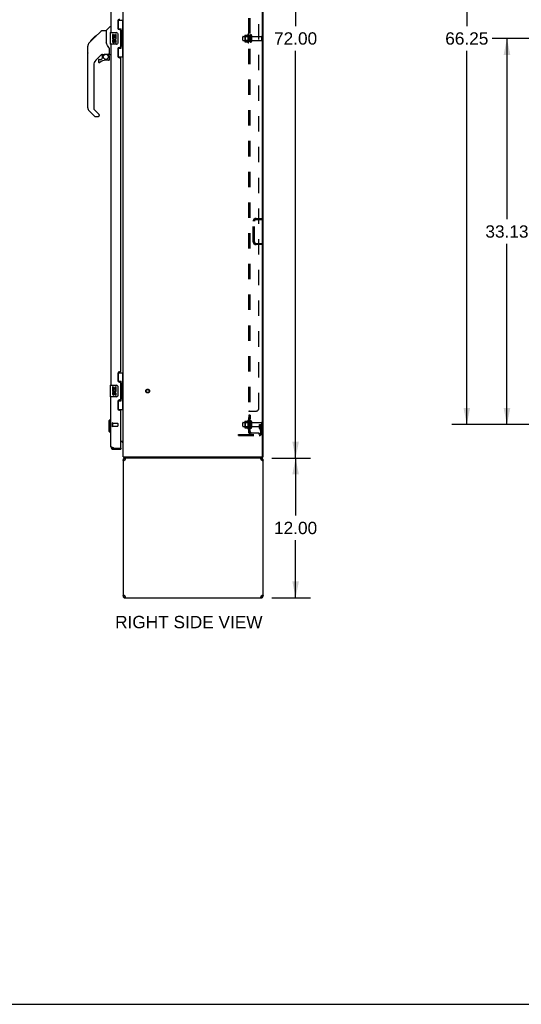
# Model space of a CAD drawing. Header units: inches. Extents: x 0 to 240, y 0 to 155.
# Tile 15 of 19: x 120 to 163, y 0 to 84. Entities that reach past the tile are written whole.
import ezdxf

# ---------------------------------------------------------------- set-up
doc = ezdxf.new("R2010")
doc.units = ezdxf.units.IN
doc.header["$LTSCALE"] = 13.183297
doc.header["$MEASUREMENT"] = 0
doc.linetypes.add('HIDDEN', pattern=[0.2, 0.1, -0.1])
doc.layers.get('0').update_dxf_attribs({"linetype": 'CONTINUOUS'})
for name, color, linetype in [('02___PRT_ALL_AXES', 7, 'CONTINUOUS'), ('DEFAULT_2', 8, 'HIDDEN'), ('DIMENSIONS', 7, 'CONTINUOUS')]:
    doc.layers.add(name, color=color, linetype=linetype)
doc.styles.get("Standard").update_dxf_attribs({"font": 'arial.ttf'})
doc.dimstyles.new('DIMSTYLE_1', dxfattribs={"dimtxt": 1.057484, "dimasz": 1.409978, "dimexe": 0.09, "dimexo": 0.07, "dimgap": 0.0375, "dimtad": 0, "dimtih": 1, "dimtoh": 1, "dimzin": 4, "dimdsep": 46, "dimtxsty": 'Standard', "dimblk": '_FILLED', "dimblk1": '_FILLED', "dimblk2": '_FILLED', "dimcen": 0.09, "dimazin": 1, "dimtfac": 1, "dimtdec": 3, "dimtofl": 0, "dimtmove": 0, "dimatfit": 3, "dimldrblk": '_FILLED', "dimfxl": 1, "dimtolj": 1, "dimtzin": 4, "dimarcsym": 0})

# ---------------------------------------------------------------- blocks, each defined once
blk = doc.blocks.new('_FILLED')
at = {"color": 0, "linetype": 'ByBlock'}
blk.add_solid([(0, 0), (-1, 0.2), (-1, -0.2)], dxfattribs=at)
blk = doc.blocks.new('*D1')
at = {"layer": 'DIMENSIONS', "color": 2, "linetype": 'Continuous'}
for p, q in [((165.934, 82.871), (160.35, 82.871)), ((161.619, 82.871), (161.619, 67.366)), ((161.619, 49.746), (161.619, 65.251)), ((165.934, 49.746), (160.35, 49.746))]:
    blk.add_line(p, q, dxfattribs=at)
at = {"layer": 'DIMENSIONS', "color": 2, "linetype": 'Continuous', "xscale": 1.409978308, "yscale": 1.409978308, "zscale": 1.409978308}
for p, rotation in [((161.619, 82.871), 90), ((161.619, 49.746), 270)]:
    blk.add_blockref('_FILLED', p, dxfattribs=dict(at, rotation=rotation))
at = {"layer": 'DIMENSIONS', "color": 2, "linetype": 'Continuous', "insert": (161.619, 66.837), "char_height": 1.0575, "width": 3.6953, "attachment_point": 2, "line_spacing_factor": 0.9}
blk.add_mtext('33.13', dxfattribs=at)
blk = doc.blocks.new('*D2')
at = {"layer": 'DIMENSIONS', "color": 2, "linetype": 'Continuous'}
for p, q in [((165.934, 115.996), (156.907, 115.996)), ((158.176, 115.996), (158.176, 83.928)), ((158.176, 49.746), (158.176, 81.813)), ((165.934, 49.746), (156.907, 49.746))]:
    blk.add_line(p, q, dxfattribs=at)
at = {"layer": 'DIMENSIONS', "color": 2, "linetype": 'Continuous', "xscale": 1.409978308, "yscale": 1.409978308, "zscale": 1.409978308}
for p, rotation in [((158.176, 115.996), 90), ((158.176, 49.746), 270)]:
    blk.add_blockref('_FILLED', p, dxfattribs=dict(at, rotation=rotation))
at = {"layer": 'DIMENSIONS', "color": 2, "linetype": 'Continuous', "insert": (158.176, 83.4), "char_height": 1.0575, "width": 3.6953, "attachment_point": 2, "line_spacing_factor": 0.9}
blk.add_mtext('66.25', dxfattribs=at)
blk = doc.blocks.new('*D16')
at = {"layer": 'DIMENSIONS', "color": 2, "linetype": 'Continuous'}
for p, q in [((141.587, 118.871), (144.769, 118.871)), ((143.5, 118.871), (143.5, 83.928)), ((143.5, 46.871), (143.5, 81.813)), ((141.587, 46.871), (144.769, 46.871))]:
    blk.add_line(p, q, dxfattribs=at)
at = {"layer": 'DIMENSIONS', "color": 2, "linetype": 'Continuous', "xscale": 1.409978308, "yscale": 1.409978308, "zscale": 1.409978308}
for p, rotation in [((143.5, 118.871), 90), ((143.5, 46.871), 270)]:
    blk.add_blockref('_FILLED', p, dxfattribs=dict(at, rotation=rotation))
at = {"layer": 'DIMENSIONS', "color": 2, "linetype": 'Continuous', "insert": (143.5, 83.4), "char_height": 1.0575, "width": 3.6953, "attachment_point": 2, "line_spacing_factor": 0.9}
blk.add_mtext('72.00', dxfattribs=at)
blk = doc.blocks.new('*D17')
at = {"layer": 'DIMENSIONS', "color": 2, "linetype": 'Continuous'}
for p, q in [((141.459, 46.871), (144.769, 46.871)), ((143.5, 46.871), (143.5, 41.928)), ((143.5, 34.871), (143.5, 39.813)), ((141.459, 34.871), (144.769, 34.871))]:
    blk.add_line(p, q, dxfattribs=at)
at = {"layer": 'DIMENSIONS', "color": 2, "linetype": 'Continuous', "xscale": 1.409978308, "yscale": 1.409978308, "zscale": 1.409978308}
for p, rotation in [((143.5, 46.871), 90), ((143.5, 34.871), 270)]:
    blk.add_blockref('_FILLED', p, dxfattribs=dict(at, rotation=rotation))
at = {"layer": 'DIMENSIONS', "color": 2, "linetype": 'Continuous', "insert": (143.5, 41.4), "char_height": 1.0575, "width": 3.6953, "attachment_point": 2, "line_spacing_factor": 0.9}
blk.add_mtext('12.00', dxfattribs=at)

msp = doc.modelspace()

# ---------------------------------------------------------------- linework, layer by layer
at = {"color": 3, "linetype": 'Continuous'}
for p, q in [((128.715, 46.975), (128.715, 118.767)), ((140.663, 47.037), (140.663, 118.704)), ((140.715, 46.975), (140.715, 118.767)), ((127.657, 112.621), (127.657, 83.371)), ((128.261, 84.388), (128.261, 83.768)), ((128.391, 83.638), (128.451, 83.638)), ((128.511, 82.163), (128.511, 83.578)), ((127.657, 82.371), (127.657, 53.121)), ((128.261, 81.973), (128.261, 81.353)), ((128.451, 82.103), (128.391, 82.103)), ((128.391, 81.223), (128.451, 81.223)), ((128.511, 54.328), (128.511, 81.163)), ((128.261, 54.138), (128.261, 53.518)), ((128.451, 54.268), (128.391, 54.268)), ((128.391, 53.388), (128.451, 53.388)), ((128.511, 51.913), (128.511, 53.328)), ((127.657, 47.867), (127.657, 52.121)), ((128.261, 51.723), (128.261, 51.103)), ((128.451, 51.853), (128.391, 51.853)), ((128.391, 50.973), (128.451, 50.973)), ((128.511, 47.745), (128.511, 50.913)), ((128.511, 48.319), (128.715, 48.319)), ((127.823, 47.755), (127.812, 47.759)), ((127.835, 47.75), (127.823, 47.755)), ((127.847, 47.745), (127.835, 47.75)), ((127.86, 47.741), (127.847, 47.745)), ((127.878, 47.734), (127.86, 47.741)), ((127.903, 47.725), (127.878, 47.734)), ((127.903, 47.725), (128.491, 47.725)), ((127.903, 47.621), (128.511, 47.621)), ((128.715, 46.975), (140.663, 46.975)), ((128.715, 46.704), (128.715, 35.037)), ((128.881, 46.704), (128.889, 46.73)), ((128.889, 46.73), (128.896, 46.756)), ((140.541, 46.73), (140.548, 46.704)), ((140.715, 35.037), (140.715, 46.704)), ((128.889, 35.011), (128.881, 35.037)), ((128.881, 34.871), (140.548, 34.871)), ((140.541, 35.011), (140.533, 34.986)), ((140.548, 35.037), (140.541, 35.011))]:
    msp.add_line(p, q, dxfattribs=at)
at = {"color": 7, "linetype": 'Continuous'}
for p, q in [((127.269, 83.566), (127.566, 83.863)), ((127.657, 83.875), (127.594, 83.875)), ((128.274, 84.446), (128.715, 84.446)), ((128.311, 83.666), (128.311, 84.446)), ((128.311, 83.711), (128.538, 83.711)), ((128.538, 82.031), (128.538, 83.711)), ((128.676, 83.421), (128.676, 84.446)), ((125.913, 82.671), (126.323, 83.08)), ((126.081, 82.772), (126.214, 82.905)), ((126.081, 82.838), (126.148, 82.838)), ((126.108, 82.798), (126.082, 82.771)), ((126.23, 82.92), (126.163, 82.92)), ((126.222, 82.913), (126.186, 82.877)), ((126.222, 82.913), (126.846, 83.537)), ((126.239, 82.997), (126.306, 82.997)), ((126.323, 83.08), (126.325, 83.082)), ((126.323, 83.081), (126.39, 83.081)), ((126.39, 83.08), (126.323, 83.08)), ((126.325, 83.082), (126.392, 83.082)), ((126.902, 83.56), (127.263, 83.56)), ((127.263, 83.56), (127.263, 82.455)), ((127.597, 83.356), (127.597, 82.386)), ((127.612, 83.371), (128.152, 83.371)), ((128.252, 83.271), (128.252, 82.471)), ((128.575, 83.472), (128.575, 83.451)), ((128.575, 83.421), (128.575, 82.321)), ((128.697, 83.421), (128.575, 83.421)), ((128.697, 82.321), (128.697, 83.421)), ((125.676, 81.633), (125.676, 82.22)), ((125.688, 76.932), (125.688, 82.216)), ((125.803, 82.493), (126.082, 82.771)), ((125.909, 82.667), (125.912, 82.67)), ((125.909, 82.667), (125.976, 82.667)), ((125.912, 82.67), (125.979, 82.67)), ((125.913, 82.671), (125.98, 82.671)), ((126.061, 82.752), (125.995, 82.752)), ((127.283, 82.463), (127.263, 82.518)), ((127.312, 82.395), (127.283, 82.463)), ((128.152, 82.371), (127.612, 82.371)), ((128.311, 81.296), (128.311, 82.076)), ((128.311, 82.031), (128.538, 82.031)), ((128.697, 82.321), (128.575, 82.321)), ((128.575, 82.291), (128.575, 82.27)), ((128.676, 81.296), (128.676, 82.321)), ((126.874, 81.498), (126.373, 80.997)), ((126.833, 81.081), (126.905, 81.153)), ((126.909, 81.488), (126.909, 81.161)), ((126.951, 81.493), (127.039, 81.493)), ((127.216, 81.534), (127.224, 81.534)), ((127.224, 81.534), (127.519, 81.534)), ((127.481, 81.454), (127.401, 81.534)), ((127.473, 81.447), (127.467, 81.44)), ((127.519, 81.315), (127.539, 81.315)), ((127.539, 81.532), (127.539, 81.939)), ((127.539, 81.078), (127.539, 81.315)), ((127.578, 81.493), (127.657, 81.493)), ((128.274, 81.296), (128.715, 81.296)), ((126.2, 80.579), (126.2, 76.846)), ((126.594, 80.999), (126.594, 80.88)), ((126.672, 81.078), (126.825, 81.078)), ((127.46, 80.999), (127.224, 80.999)), ((126.256, 76.201), (125.803, 76.653)), ((126.223, 76.79), (126.659, 76.355)), ((126.311, 76.178), (126.594, 76.178)), ((126.672, 76.321), (126.672, 76.257)), ((128.274, 54.196), (128.715, 54.196)), ((128.311, 53.416), (128.311, 54.196)), ((128.676, 53.171), (128.676, 54.196)), ((128.311, 53.461), (128.538, 53.461)), ((128.538, 51.781), (128.538, 53.461)), ((127.597, 53.106), (127.597, 52.136)), ((127.612, 53.121), (128.152, 53.121)), ((128.252, 53.021), (128.252, 52.221)), ((128.575, 53.222), (128.575, 53.201)), ((128.697, 53.171), (128.575, 53.171)), ((128.575, 53.171), (128.575, 52.071)), ((128.697, 52.071), (128.697, 53.171)), ((128.152, 52.121), (127.612, 52.121)), ((128.311, 51.046), (128.311, 51.826)), ((128.311, 51.781), (128.538, 51.781)), ((128.697, 52.071), (128.575, 52.071)), ((128.575, 52.041), (128.575, 52.02)), ((128.676, 51.046), (128.676, 52.071)), ((128.274, 51.046), (128.715, 51.046)), ((127.499, 50.054), (127.617, 50.173)), ((127.499, 50.054), (127.499, 49.188)), ((127.617, 50.173), (127.657, 50.173)), ((127.617, 50.173), (127.617, 49.07)), ((127.499, 49.188), (127.617, 49.07)), ((127.617, 49.07), (127.657, 49.07)), ((128.572, 48.267), (128.511, 48.267)), ((128.711, 48.236), (128.713, 48.238)), ((127.903, 47.621), (127.903, 47.725)), ((128.491, 47.725), (128.511, 47.725)), ((128.511, 47.725), (128.511, 47.621)), ((128.715, 46.704), (128.819, 46.704)), ((128.765, 46.968), (128.775, 46.975)), ((128.792, 46.871), (128.792, 46.975)), ((140.663, 46.871), (128.792, 46.871)), ((128.881, 46.871), (128.881, 46.767)), ((128.9, 46.767), (128.881, 46.767)), ((140.548, 46.767), (140.529, 46.767)), ((140.548, 46.871), (140.548, 46.767)), ((140.609, 46.677), (140.607, 46.667)), ((140.611, 46.704), (140.715, 46.704)), ((140.663, 46.975), (140.715, 46.975)), ((140.663, 46.871), (140.663, 46.975)), ((128.819, 35.037), (128.715, 35.037)), ((128.821, 35.065), (128.823, 35.075)), ((128.84, 34.991), (128.84, 35.064)), ((128.881, 34.975), (128.9, 34.975)), ((128.881, 34.871), (128.881, 34.975)), ((140.529, 34.975), (140.548, 34.975)), ((140.548, 34.871), (140.548, 34.975)), ((140.59, 34.991), (140.59, 35.064)), ((140.715, 35.037), (140.611, 35.037)), ((0, 0), (239.696, 0))]:
    msp.add_line(p, q, dxfattribs=at)
for points in [[(128.502, 83.61), (128.504, 83.613), (128.509, 83.622), (128.514, 83.63), (128.518, 83.637), (128.522, 83.644), (128.526, 83.65), (128.529, 83.656), (128.531, 83.662), (128.533, 83.667), (128.535, 83.672), (128.536, 83.676), (128.537, 83.68), (128.537, 83.684), (128.538, 83.687)], [(126.186, 82.877), (126.164, 82.855), (126.142, 82.833), (126.108, 82.798)], [(126.846, 83.537), (126.854, 83.543), (126.862, 83.549), (126.872, 83.554), (126.881, 83.557), (126.892, 83.559), (126.902, 83.56)], [(128.245, 83.307), (128.247, 83.301), (128.249, 83.295), (128.25, 83.289), (128.251, 83.283), (128.251, 83.277), (128.252, 83.271)], [(125.803, 82.493), (125.784, 82.473), (125.759, 82.44), (125.736, 82.404), (125.718, 82.367), (125.704, 82.327), (125.695, 82.287), (125.689, 82.245), (125.688, 82.216)], [(127.485, 82.11), (127.437, 82.18), (127.388, 82.257), (127.347, 82.328), (127.312, 82.395)], [(127.539, 81.939), (127.538, 81.963), (127.533, 81.998), (127.524, 82.032), (127.512, 82.064), (127.496, 82.093), (127.485, 82.11)], [(128.252, 82.471), (128.251, 82.464), (128.251, 82.458), (128.25, 82.452), (128.249, 82.446), (128.247, 82.44), (128.245, 82.435)], [(128.538, 82.055), (128.537, 82.058), (128.537, 82.062), (128.536, 82.066), (128.535, 82.07), (128.533, 82.075), (128.531, 82.08), (128.529, 82.085), (128.526, 82.091), (128.522, 82.098), (128.518, 82.105), (128.514, 82.112), (128.509, 82.12), (128.504, 82.128), (128.502, 82.132)], [(127.039, 81.493), (127.047, 81.494), (127.056, 81.496), (127.065, 81.499), (127.077, 81.503), (127.09, 81.507), (127.105, 81.513), (127.122, 81.518), (127.139, 81.523), (127.158, 81.527), (127.178, 81.531), (127.197, 81.533), (127.216, 81.534)], [(127.519, 81.315), (127.518, 81.329), (127.516, 81.343), (127.514, 81.357), (127.51, 81.37), (127.505, 81.383), (127.499, 81.396), (127.492, 81.408), (127.485, 81.419), (127.476, 81.43), (127.467, 81.44)], [(127.481, 81.454), (127.481, 81.454), (127.48, 81.454), (127.479, 81.453), (127.478, 81.452), (127.477, 81.451), (127.473, 81.447)], [(128.502, 53.36), (128.504, 53.363), (128.509, 53.372), (128.514, 53.38), (128.518, 53.387), (128.522, 53.394), (128.526, 53.4), (128.529, 53.406), (128.531, 53.412), (128.533, 53.417), (128.535, 53.422), (128.536, 53.426), (128.537, 53.43), (128.537, 53.434), (128.538, 53.437)], [(128.245, 53.057), (128.247, 53.051), (128.249, 53.045), (128.25, 53.039), (128.251, 53.033), (128.251, 53.027), (128.252, 53.021)], [(128.252, 52.221), (128.251, 52.214), (128.251, 52.208), (128.25, 52.202), (128.249, 52.196), (128.247, 52.19), (128.245, 52.185)], [(128.538, 51.805), (128.537, 51.808), (128.537, 51.812), (128.536, 51.816), (128.535, 51.82), (128.533, 51.825), (128.531, 51.83), (128.529, 51.835), (128.526, 51.841), (128.522, 51.848), (128.518, 51.855), (128.514, 51.862), (128.509, 51.87), (128.504, 51.878), (128.502, 51.882)], [(128.686, 48.211), (128.685, 48.211), (128.685, 48.211), (128.686, 48.212), (128.686, 48.213), (128.687, 48.214), (128.688, 48.215), (128.69, 48.216), (128.691, 48.218), (128.693, 48.219)], [(128.693, 48.219), (128.697, 48.222), (128.699, 48.224), (128.701, 48.225), (128.703, 48.227), (128.705, 48.229)], [(128.705, 48.229), (128.706, 48.23), (128.708, 48.232), (128.71, 48.234), (128.711, 48.236)], [(128.765, 46.968), (128.767, 46.965), (128.769, 46.962), (128.77, 46.959), (128.772, 46.954), (128.773, 46.949), (128.775, 46.944), (128.776, 46.939), (128.777, 46.933), (128.777, 46.928), (128.778, 46.922), (128.778, 46.917)], [(128.778, 46.917), (128.779, 46.906), (128.78, 46.901), (128.78, 46.896), (128.781, 46.892), (128.781, 46.888), (128.782, 46.884), (128.783, 46.881), (128.784, 46.878), (128.785, 46.875), (128.786, 46.874), (128.788, 46.872), (128.789, 46.871), (128.79, 46.871), (128.792, 46.871)], [(128.823, 46.667), (128.821, 46.677), (128.819, 46.691), (128.819, 46.704)], [(140.611, 46.704), (140.61, 46.691), (140.609, 46.677)], [(128.819, 35.037), (128.819, 35.051), (128.821, 35.065)], [(140.607, 35.075), (140.609, 35.065), (140.61, 35.051), (140.611, 35.037)]]:
    msp.add_lwpolyline(points, dxfattribs=at)
at = {"color": 3, "linetype": 'Continuous'}
for points in [[(127.812, 47.759), (127.8, 47.764), (127.795, 47.766), (127.789, 47.768), (127.784, 47.771), (127.778, 47.773), (127.773, 47.775), (127.767, 47.778), (127.762, 47.78), (127.757, 47.782), (127.752, 47.785), (127.747, 47.787), (127.743, 47.789), (127.738, 47.791), (127.733, 47.794), (127.729, 47.796), (127.724, 47.798), (127.72, 47.801), (127.716, 47.803), (127.712, 47.805), (127.708, 47.808), (127.704, 47.81), (127.701, 47.812), (127.697, 47.814), (127.694, 47.817), (127.691, 47.819), (127.688, 47.821), (127.685, 47.824), (127.682, 47.826), (127.679, 47.828), (127.677, 47.831), (127.674, 47.833), (127.672, 47.835), (127.67, 47.837), (127.668, 47.84), (127.666, 47.842), (127.665, 47.844), (127.663, 47.847), (127.662, 47.849), (127.661, 47.851), (127.659, 47.853), (127.659, 47.856), (127.658, 47.858), (127.657, 47.86), (127.657, 47.863), (127.657, 47.865), (127.657, 47.867)], [(128.763, 46.622), (128.749, 46.636), (128.737, 46.649), (128.727, 46.663), (128.72, 46.677), (128.716, 46.691), (128.715, 46.704)], [(128.838, 46.677), (128.817, 46.663), (128.798, 46.649), (128.78, 46.636), (128.763, 46.622)], [(128.881, 46.704), (128.859, 46.691), (128.838, 46.677)], [(128.896, 46.756), (128.904, 46.78), (128.912, 46.802), (128.919, 46.822), (128.927, 46.839), (128.934, 46.853), (128.942, 46.863), (128.95, 46.869)], [(140.472, 46.871), (140.48, 46.869), (140.487, 46.863), (140.495, 46.853), (140.502, 46.839), (140.51, 46.822), (140.518, 46.802), (140.525, 46.78)], [(140.525, 46.78), (140.533, 46.756), (140.541, 46.73)], [(140.612, 46.663), (140.591, 46.677), (140.57, 46.691), (140.548, 46.704)], [(140.666, 46.622), (140.65, 46.636), (140.631, 46.649), (140.612, 46.663)], [(140.715, 46.704), (140.713, 46.691), (140.709, 46.677), (140.702, 46.663), (140.692, 46.649), (140.68, 46.636), (140.666, 46.622)], [(128.715, 35.037), (128.716, 35.051), (128.72, 35.065), (128.727, 35.078), (128.737, 35.092), (128.749, 35.106), (128.763, 35.12)], [(128.763, 35.12), (128.78, 35.106), (128.798, 35.092), (128.817, 35.078)], [(128.817, 35.078), (128.838, 35.065), (128.859, 35.051), (128.881, 35.037)], [(128.904, 34.962), (128.896, 34.986), (128.889, 35.011)], [(128.957, 34.871), (128.95, 34.873), (128.942, 34.879), (128.934, 34.889), (128.927, 34.903), (128.919, 34.92), (128.912, 34.939), (128.904, 34.962)], [(140.533, 34.986), (140.525, 34.962), (140.518, 34.939), (140.51, 34.92), (140.502, 34.903), (140.495, 34.889), (140.487, 34.879), (140.48, 34.873), (140.472, 34.871)], [(140.548, 35.037), (140.57, 35.051), (140.591, 35.065)], [(140.591, 35.065), (140.612, 35.078), (140.631, 35.092), (140.65, 35.106), (140.666, 35.12)], [(140.666, 35.12), (140.68, 35.106), (140.692, 35.092), (140.702, 35.078), (140.709, 35.065), (140.713, 35.051), (140.715, 35.037)]]:
    msp.add_lwpolyline(points, dxfattribs=at)
at = {"color": 7, "linetype": 'Continuous'}
msp.add_circle((127.224, 81.294), 0.217, dxfattribs=at)
at = {"color": 3, "linetype": 'Continuous'}
for centre, radius, start, end in [((128.391, 84.388), 0.13, 90, 180), ((128.391, 83.768), 0.13, 180, 270), ((128.451, 83.578), 0.06, 0, 90), ((128.391, 81.973), 0.13, 90, 180), ((128.451, 82.163), 0.06, 270, 360), ((128.391, 81.353), 0.13, 180, 270), ((128.451, 81.163), 0.06, 0, 90), ((128.391, 54.138), 0.13, 90, 180), ((128.451, 54.328), 0.06, 270, 360), ((128.391, 53.518), 0.13, 180, 270), ((128.451, 53.328), 0.06, 0, 90), ((128.391, 51.723), 0.13, 90, 180), ((128.451, 51.913), 0.06, 270, 360), ((128.391, 51.103), 0.13, 180, 270), ((128.451, 50.913), 0.06, 0, 90), ((127.903, 47.867), 0.246, 180, 270), ((128.491, 47.745), 0.02, 270, 360), ((128.881, 46.704), 0.167, 90, 180), ((140.548, 46.704), 0.167, 0, 81), ((140.6, 47.037), 0.0625, 270, 360), ((128.881, 35.037), 0.167, 180, 270), ((140.548, 35.037), 0.167, 270, 360)]:
    msp.add_arc(centre, radius, start, end, dxfattribs=at)
at = {"color": 7, "linetype": 'Continuous'}
for centre, radius, start, end in [((127.594, 83.835), 0.0394, 90, 135), ((127.283, 83.552), 0.0197, 135, 180), ((127.612, 83.356), 0.015, 90, 180), ((128.152, 83.271), 0.1, 21.20502, 90), ((125.696, 82.22), 0.0197, 110.96309, 180), ((127.612, 82.386), 0.015, 180, 270), ((128.152, 82.471), 0.1, 270, 338.79459), ((125.696, 81.633), 0.0197, 180, 246.39296), ((126.951, 81.296), 0.197, 90, 127.44051), ((126.897, 81.161), 0.0118, 315, 360), ((127.342, 81.315), 0.197, 0, 45), ((127.519, 81.554), 0.0197, 270, 360), ((127.578, 81.532), 0.0394, 180, 270), ((126.791, 80.579), 0.591, 135, 180), ((126.672, 80.999), 0.0787, 90, 180), ((126.672, 80.88), 0.0787, 180, 309.5212), ((127.224, 80.211), 0.787, 90, 129.5212), ((126.825, 81.089), 0.0118, 270, 315), ((127.46, 81.078), 0.0787, 270, 360), ((126.082, 76.932), 0.394, 180, 225), ((126.279, 76.846), 0.0787, 180, 225), ((126.311, 76.257), 0.0787, 225, 270), ((126.594, 76.257), 0.0787, 270, 360), ((126.625, 76.321), 0.0472, 0, 45), ((127.612, 53.106), 0.015, 90, 180), ((128.152, 53.021), 0.1, 21.20502, 90), ((127.612, 52.136), 0.015, 180, 270), ((128.152, 52.221), 0.1, 270, 338.79459), ((128.572, 48.124), 0.142, 0, 90), ((127.903, 47.867), 0.142, 228.63431, 270), ((127.821, 48.011), 0.26, 270, 272.58721), ((128.961, 47.117), 0.246, 215.33048, 217.39407), ((128.881, 46.704), 0.0625, 90, 180), ((140.548, 46.704), 0.0625, 0, 90), ((128.881, 35.037), 0.0625, 180, 270), ((140.548, 35.037), 0.0625, 270, 360)]:
    msp.add_arc(centre, radius, start, end, dxfattribs=at)
for centre, start_param, end_param in [((128.471, 83.461), -1.51401, -0.699287), ((128.471, 83.461), -2.442306, -1.627583), ((128.471, 82.28), -1.51401, -0.699287), ((128.471, 82.28), -2.442306, -1.627583), ((128.471, 53.211), -1.51401, -0.699287), ((128.471, 53.211), -2.442306, -1.627583), ((128.471, 52.03), -1.51401, -0.699287), ((128.471, 52.03), -2.442306, -1.627583)]:
    msp.add_ellipse(centre, major_axis=(0, 0.18), ratio=0.579493, start_param=start_param, end_param=end_param, dxfattribs=at)
at = {"layer": '02___PRT_ALL_AXES', "color": 7, "linetype": 'Continuous'}
for p, q in [((127.8, 83.217), (127.8, 82.986)), ((127.863, 83.217), (127.8, 83.217)), ((127.8, 82.986), (128.061, 82.986)), ((127.87, 82.95), (127.813, 82.975)), ((127.863, 83.049), (127.863, 83.217)), ((127.925, 83.049), (127.863, 83.049)), ((127.925, 83.185), (127.925, 83.049)), ((127.986, 83.185), (127.925, 83.185)), ((127.986, 83.049), (127.986, 83.185)), ((128.051, 83.049), (127.986, 83.049)), ((128.061, 82.986), (128.034, 82.967)), ((128.051, 83.217), (128.051, 83.049)), ((128.114, 83.217), (128.051, 83.217)), ((128.096, 82.986), (128.114, 82.986)), ((128.114, 82.986), (128.114, 83.217)), ((127.8, 82.756), (127.8, 82.619)), ((127.863, 82.756), (127.8, 82.756)), ((127.863, 82.619), (127.863, 82.756)), ((127.925, 82.661), (127.925, 82.619)), ((127.986, 82.599), (127.986, 82.668)), ((128.051, 82.661), (128.051, 82.525)), ((128.051, 82.525), (128.114, 82.525)), ((128.114, 82.525), (128.114, 82.661)), ((127.863, 52.967), (127.8, 52.967)), ((127.8, 52.967), (127.8, 52.736)), ((127.8, 52.736), (128.061, 52.736)), ((127.863, 52.506), (127.8, 52.506)), ((127.8, 52.506), (127.8, 52.369)), ((127.87, 52.7), (127.813, 52.725)), ((127.863, 52.799), (127.863, 52.967)), ((127.925, 52.799), (127.863, 52.799)), ((127.863, 52.369), (127.863, 52.506)), ((127.986, 52.935), (127.925, 52.935)), ((127.925, 52.935), (127.925, 52.799)), ((127.925, 52.411), (127.925, 52.369)), ((127.986, 52.799), (127.986, 52.935)), ((128.051, 52.799), (127.986, 52.799)), ((127.986, 52.349), (127.986, 52.418)), ((128.061, 52.736), (128.034, 52.717)), ((128.114, 52.967), (128.051, 52.967)), ((128.051, 52.967), (128.051, 52.799)), ((128.051, 52.411), (128.051, 52.275)), ((128.096, 52.736), (128.114, 52.736)), ((128.114, 52.736), (128.114, 52.967)), ((128.114, 52.275), (128.114, 52.411)), ((128.051, 52.275), (128.114, 52.275))]:
    msp.add_line(p, q, dxfattribs=at)
at = {"layer": '02___PRT_ALL_AXES', "color": 8, "linetype": 'HIDDEN'}
for p, q in [((139.016, 83.054), (139.611, 83.054)), ((139.416, 83.227), (139.416, 82.515)), ((139.486, 83.121), (139.486, 83.205)), ((139.611, 83.121), (139.486, 83.121)), ((139.486, 83.121), (139.486, 82.621)), ((139.611, 83.121), (139.611, 82.621)), ((139.779, 83.037), (140.581, 83.037)), ((139.016, 82.688), (139.611, 82.688)), ((139.611, 82.621), (139.486, 82.621)), ((139.486, 82.537), (139.486, 82.621)), ((139.779, 82.705), (140.581, 82.705)), ((127.804, 49.849), (128.251, 49.849)), ((127.804, 49.849), (127.804, 49.601)), ((139.016, 49.929), (139.611, 49.929)), ((139.416, 50.102), (139.416, 49.39)), ((139.611, 50.542), (139.486, 50.542)), ((139.486, 50.542), (139.486, 50.224)), ((139.611, 50.505), (139.486, 50.505)), ((139.611, 50.261), (139.486, 50.261)), ((139.611, 50.224), (139.486, 50.224)), ((139.486, 49.996), (139.486, 50.08)), ((139.611, 49.996), (139.486, 49.996)), ((139.486, 49.996), (139.486, 49.496)), ((139.611, 50.542), (139.611, 50.224)), ((139.611, 49.996), (139.611, 49.496)), ((139.779, 49.912), (140.581, 49.912)), ((127.804, 49.601), (128.251, 49.601)), ((139.016, 49.563), (139.611, 49.563)), ((139.611, 49.496), (139.486, 49.496)), ((139.486, 49.412), (139.486, 49.496)), ((139.779, 49.58), (140.581, 49.58))]:
    msp.add_line(p, q, dxfattribs=at)
msp.add_circle((130.819, 52.621), 0.124, dxfattribs=at)
at = {"layer": '02___PRT_ALL_AXES', "color": 7, "linetype": 'Continuous'}
for centre, radius, start, end in [((127.957, 82.913), 0.157, 156.59665, 341.87913), ((127.957, 82.913), 0.0943, 156.59665, 35.11217), ((127.957, 82.913), 0.157, 25.73705, 27.8532), ((127.96, 82.913), 0.154, 341.41988, 26.19629), ((127.894, 82.619), 0.0943, 180, 248.67039), ((127.894, 82.619), 0.0943, 248.69989, 347.43379), ((127.894, 82.619), 0.0314, 180, 0.04847), ((128.02, 82.661), 0.0943, 0, 180), ((128.02, 82.656), 0.0362, 83.42855, 161.76278), ((128.02, 82.661), 0.0314, 0, 81.22946), ((127.957, 52.663), 0.157, 156.59665, 341.87913), ((127.957, 52.663), 0.0943, 156.59665, 35.11217), ((128.02, 52.411), 0.0943, 0, 180), ((128.02, 52.406), 0.0362, 83.42855, 161.76278), ((128.02, 52.411), 0.0314, 0, 81.22946), ((127.957, 52.663), 0.157, 25.73705, 27.8532), ((127.96, 52.663), 0.154, 341.41988, 26.19629), ((127.894, 52.369), 0.0943, 180, 248.67039), ((127.894, 52.369), 0.0943, 248.69989, 347.43379), ((127.894, 52.369), 0.0314, 180, 0.04847)]:
    msp.add_arc(centre, radius, start, end, dxfattribs=at)
at = {"layer": '02___PRT_ALL_AXES', "color": 8, "linetype": 'HIDDEN'}
for centre, radius, start, end in [((140.016, 82.871), 0.698, 149.33687, 156.03207), ((139.447, 83.205), 0.0384, 0, 145.55034), ((140.016, 82.871), 0.698, 203.96793, 210.66313), ((139.447, 82.537), 0.0384, 214.44966, 360), ((140.016, 49.746), 0.698, 149.33687, 156.03207), ((139.447, 50.08), 0.0384, 0, 145.55034), ((140.016, 49.746), 0.698, 203.96793, 210.66313), ((139.447, 49.412), 0.0384, 214.44966, 360)]:
    msp.add_arc(centre, radius, start, end, dxfattribs=at)
at = {"layer": 'DEFAULT_2', "color": 8, "linetype": 'HIDDEN'}
for p, q in [((139.486, 49.027), (139.486, 116.715)), ((139.611, 49.027), (139.611, 116.715)), ((140.361, 51.152), (140.361, 114.59)), ((138.986, 82.718), (138.986, 83.024)), ((139.15, 83.126), (139.15, 82.615)), ((139.17, 83.054), (139.15, 83.074)), ((139.16, 83.148), (139.388, 83.148)), ((139.466, 83.054), (139.17, 83.054)), ((139.17, 83.054), (139.17, 82.687)), ((139.466, 83.054), (139.486, 83.074)), ((139.466, 83.054), (139.466, 82.687)), ((139.717, 83.135), (139.717, 82.606)), ((140.611, 82.735), (140.611, 83.007)), ((139.17, 82.687), (139.15, 82.667)), ((139.16, 82.593), (139.388, 82.593)), ((139.466, 82.687), (139.17, 82.687)), ((139.466, 82.687), (139.486, 82.667)), ((139.861, 65.43), (139.861, 67.187)), ((139.965, 65.43), (139.965, 67.187)), ((140.107, 67.433), (140.611, 67.433)), ((140.107, 67.329), (140.611, 67.329)), ((140.611, 67.433), (140.611, 67.329)), ((140.107, 65.287), (140.611, 65.287)), ((140.611, 65.183), (140.107, 65.183)), ((140.611, 65.183), (140.611, 65.287)), ((139.486, 50.868), (139.486, 50.867)), ((139.611, 50.867), (139.486, 50.867)), ((139.54, 50.902), (140.111, 50.902)), ((127.761, 49.867), (127.761, 49.583)), ((127.804, 49.867), (127.804, 49.583)), ((138.986, 49.593), (138.986, 49.899)), ((139.15, 50.001), (139.15, 49.49)), ((139.17, 49.929), (139.15, 49.949)), ((139.16, 50.023), (139.388, 50.023)), ((139.466, 49.929), (139.17, 49.929)), ((139.17, 49.929), (139.17, 49.562)), ((139.466, 49.929), (139.486, 49.949)), ((139.466, 49.929), (139.466, 49.562)), ((139.717, 50.01), (139.717, 49.481)), ((140.611, 49.045), (140.611, 49.882)), ((128.261, 49.839), (128.261, 49.611)), ((139.17, 49.562), (139.15, 49.542)), ((139.16, 49.468), (139.388, 49.468)), ((139.466, 49.562), (139.17, 49.562)), ((139.466, 49.562), (139.486, 49.542)), ((139.611, 49.027), (139.486, 49.027)), ((139.54, 48.989), (139.636, 49.068)), ((139.554, 49.027), (139.554, 49.027)), ((139.723, 49.027), (140.361, 49.027)), ((140.361, 49.027), (140.361, 48.902)), ((140.417, 49.746), (140.507, 49.746)), ((140.417, 49.405), (140.417, 49.746)), ((140.521, 49.571), (140.417, 49.571)), ((140.438, 49.339), (140.487, 49.271)), ((140.507, 49.746), (140.611, 49.746)), ((140.507, 49.045), (140.507, 49.746)), ((140.521, 49.405), (140.521, 49.746)), ((140.523, 49.399), (140.571, 49.331)), ((140.611, 49.746), (140.571, 49.746)), ((138.611, 48.902), (140.364, 48.902)), ((138.611, 48.798), (138.611, 48.902)), ((138.611, 48.798), (140.364, 48.798)), ((138.858, 48.798), (138.858, 48.902)), ((139.114, 48.798), (139.114, 48.902))]:
    msp.add_line(p, q, dxfattribs=at)
for points in [[(139.505, 50.885), (139.501, 50.883), (139.498, 50.882), (139.495, 50.88), (139.492, 50.878), (139.49, 50.876), (139.488, 50.874), (139.487, 50.872), (139.486, 50.87), (139.486, 50.868), (139.486, 50.867)], [(139.498, 50.882), (139.495, 50.88), (139.492, 50.878), (139.49, 50.876), (139.488, 50.874)], [(139.52, 50.892), (139.512, 50.888), (139.509, 50.887), (139.505, 50.885)], [(139.54, 50.902), (139.537, 50.9), (139.535, 50.899), (139.531, 50.897), (139.528, 50.895), (139.524, 50.893), (139.52, 50.892)], [(139.537, 50.9), (139.535, 50.899), (139.531, 50.897)], [(139.625, 50.882), (139.621, 50.88), (139.619, 50.878), (139.617, 50.877), (139.616, 50.875), (139.614, 50.874), (139.613, 50.873), (139.612, 50.871), (139.611, 50.87), (139.611, 50.868), (139.611, 50.867)], [(139.612, 50.871), (139.611, 50.87), (139.611, 50.868), (139.611, 50.867)], [(139.617, 50.877), (139.616, 50.875), (139.614, 50.874)], [(139.636, 50.902), (139.637, 50.9), (139.637, 50.899), (139.637, 50.897), (139.636, 50.895), (139.636, 50.894), (139.635, 50.892), (139.634, 50.891), (139.633, 50.889), (139.632, 50.888), (139.63, 50.886), (139.629, 50.885), (139.627, 50.884), (139.625, 50.882)], [(139.634, 50.891), (139.633, 50.889), (139.632, 50.888), (139.63, 50.886), (139.629, 50.885), (139.627, 50.884)], [(139.636, 50.902), (139.637, 50.9), (139.637, 50.899), (139.637, 50.897), (139.636, 50.895), (139.636, 50.894)], [(139.509, 49.007), (139.505, 49.008), (139.501, 49.01), (139.498, 49.012), (139.495, 49.014), (139.492, 49.015), (139.49, 49.018), (139.488, 49.02), (139.487, 49.022), (139.486, 49.024), (139.486, 49.025), (139.486, 49.027)], [(139.54, 48.989), (139.537, 48.991), (139.535, 48.993), (139.531, 48.995), (139.528, 48.998), (139.524, 49), (139.52, 49.002), (139.516, 49.003), (139.509, 49.007)], [(139.615, 49.05), (139.615, 49.05), (139.614, 49.05), (139.614, 49.05), (139.614, 49.05), (139.613, 49.049), (139.613, 49.049), (139.612, 49.049), (139.612, 49.048), (139.611, 49.048), (139.611, 49.048), (139.61, 49.047), (139.609, 49.047), (139.609, 49.047), (139.608, 49.046), (139.607, 49.046), (139.607, 49.046), (139.606, 49.045), (139.605, 49.045), (139.605, 49.044), (139.604, 49.044), (139.603, 49.044), (139.602, 49.043), (139.602, 49.043), (139.601, 49.043), (139.6, 49.042), (139.599, 49.042), (139.598, 49.041), (139.597, 49.041), (139.597, 49.041), (139.596, 49.04), (139.595, 49.04), (139.594, 49.039), (139.593, 49.039), (139.592, 49.039), (139.591, 49.038), (139.59, 49.038), (139.589, 49.038), (139.588, 49.037), (139.587, 49.037), (139.586, 49.036), (139.585, 49.036), (139.584, 49.036), (139.583, 49.035), (139.582, 49.035), (139.581, 49.034), (139.58, 49.034), (139.579, 49.034), (139.577, 49.033), (139.576, 49.033), (139.575, 49.033), (139.574, 49.032), (139.573, 49.032), (139.572, 49.031), (139.57, 49.031), (139.569, 49.031), (139.568, 49.031), (139.567, 49.03), (139.566, 49.03), (139.565, 49.03), (139.564, 49.029), (139.563, 49.029), (139.562, 49.029), (139.561, 49.029), (139.56, 49.029), (139.559, 49.028), (139.558, 49.028), (139.557, 49.028), (139.556, 49.028), (139.555, 49.028), (139.555, 49.027), (139.554, 49.027), (139.553, 49.027), (139.552, 49.027), (139.552, 49.027), (139.551, 49.027), (139.551, 49.027)], [(139.551, 49.027), (139.551, 49.027), (139.551, 49.027), (139.551, 49.027), (139.551, 49.027), (139.551, 49.027), (139.552, 49.027), (139.552, 49.027), (139.553, 49.027), (139.553, 49.027), (139.554, 49.027)], [(139.629, 49.054), (139.625, 49.051), (139.623, 49.049), (139.621, 49.046), (139.619, 49.044), (139.617, 49.042), (139.616, 49.039), (139.614, 49.037), (139.613, 49.035), (139.612, 49.033), (139.611, 49.031), (139.611, 49.029), (139.611, 49.027)], [(139.611, 49.047), (139.611, 49.047), (139.612, 49.048), (139.612, 49.048), (139.613, 49.049), (139.613, 49.049), (139.614, 49.049), (139.614, 49.049), (139.614, 49.05), (139.614, 49.05), (139.615, 49.05), (139.615, 49.05)], [(139.636, 49.068), (139.637, 49.067), (139.637, 49.066), (139.637, 49.066), (139.636, 49.065), (139.636, 49.064), (139.635, 49.062), (139.634, 49.061), (139.633, 49.06), (139.632, 49.058), (139.63, 49.056), (139.629, 49.054)]]:
    msp.add_lwpolyline(points, dxfattribs=at)
for radius in [0.164, 0.124]:
    msp.add_circle((130.819, 52.621), radius, dxfattribs=at)
for centre, radius, start, end in [((139.016, 83.024), 0.03, 90, 180.00001), ((139.16, 83.138), 0.01, 90, 174.80617), ((139.291, 83.126), 0.141, 174.79195, 180), ((139.369, 83.158), 0.01, 270, 336.03207), ((139.664, 83.135), 0.053, 0, 180), ((139.779, 83.099), 0.0625, 180, 270), ((140.581, 83.007), 0.03, 360, 90), ((139.016, 82.718), 0.03, 179.99999, 270), ((139.291, 82.615), 0.141, 180, 185.20805), ((139.16, 82.603), 0.01, 185.19383, 270), ((139.369, 82.583), 0.01, 23.96793, 90), ((139.664, 82.606), 0.053, 180, 360), ((139.779, 82.642), 0.0625, 90, 180), ((140.581, 82.735), 0.03, 270, 0), ((140.107, 67.187), 0.246, 90, 180), ((140.107, 67.187), 0.142, 90, 180), ((140.107, 65.43), 0.246, 180, 270), ((140.107, 65.43), 0.142, 180, 270), ((140.111, 51.152), 0.25, 270, 360), ((127.782, 49.867), 0.0215, 0, 180), ((128.251, 49.839), 0.01, 0, 90), ((139.016, 49.899), 0.03, 90, 180.00001), ((139.16, 50.013), 0.01, 90, 174.80617), ((139.291, 50.001), 0.141, 174.79195, 180), ((139.369, 50.033), 0.01, 270, 336.03207), ((139.664, 50.01), 0.053, 0, 180), ((139.779, 49.974), 0.0625, 180, 270), ((140.581, 49.882), 0.03, 360, 90), ((127.782, 49.583), 0.0215, 180, 360), ((128.251, 49.611), 0.01, 270, 360), ((139.016, 49.593), 0.03, 179.99999, 270), ((139.291, 49.49), 0.141, 180, 185.20805), ((139.16, 49.478), 0.01, 185.19383, 270), ((139.369, 49.458), 0.01, 23.96793, 90), ((139.723, 49.139), 0.237, 180, 270), ((139.664, 49.481), 0.053, 180, 360), ((139.723, 49.139), 0.112, 180, 270), ((139.779, 49.517), 0.0625, 90, 180), ((140.364, 49.045), 0.246, 270, 360), ((140.364, 49.045), 0.142, 270, 360), ((140.531, 49.405), 0.114, 180, 215.75389), ((140.403, 49.21), 0.104, 0, 35.75389), ((140.531, 49.405), 0.01, 180, 215.75389), ((140.403, 49.21), 0.208, 0, 35.75389), ((140.581, 49.61), 0.03, 270, 0)]:
    msp.add_arc(centre, radius, start, end, dxfattribs=at)

# ---------------------------------------------------------------- texts
at = {"layer": 'DIMENSIONS', "color": 2, "linetype": 'Continuous', "insert": (134.346, 33.327), "char_height": 1.05748, "width": 12.61118, "attachment_point": 2, "line_spacing_factor": 0.9}
msp.add_mtext('RIGHT SIDE VIEW', dxfattribs=at)

# ---------------------------------------------------------------- dimensions: what is measured, and where the dimension line sits
at = {"layer": 'DIMENSIONS', "color": 2, "linetype": 'Continuous'}
for base, p1, p2, angle, picture, middle in [((143.5, 46.871), (141.517, 118.871), (141.517, 46.871), 270, '*D16', (143.5, 82.865)), ((158.176, 115.996), (166.004, 49.746), (166.004, 115.996), 90, '*D2', (158.172, 82.865)), ((161.6187743, 82.8707962), (166.0038567, 49.7457961), (166.0038567, 82.8707962), 90, '*D1', (161.616526, 66.302399)), ((143.5, 46.871), (141.389, 34.871), (141.389, 46.871), 90, '*D17', (143.545, 40.865))]:
    dim = msp.add_linear_dim(base=base, p1=p1, p2=p2, angle=angle, dimstyle='DIMSTYLE_1', dxfattribs=at)
    dim.commit()
    dim.dimension.update_dxf_attribs({"geometry": picture, "text_midpoint": middle, "dimtype": 160})

doc.saveas('drawing.dxf')
